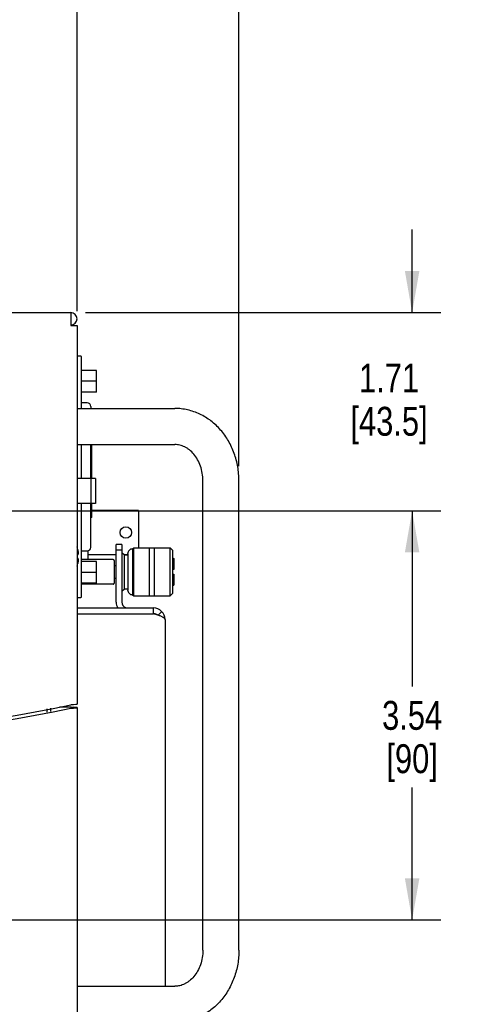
# Model space of a CAD drawing. Header units: inches. Extents: x 0 to 34, y 0 to 22.
# Tile 29 of 78: x 21.5 to 23.4, y 14.9 to 19.1. Entities that reach past the tile are written whole.
import ezdxf

# ---------------------------------------------------------------- set-up
doc = ezdxf.new("R2010")
doc.units = ezdxf.units.IN
doc.header["$LTSCALE"] = 1.87
doc.header["$MEASUREMENT"] = 0
doc.layers.get('0').update_dxf_attribs({"linetype": 'CONTINUOUS'})
doc.layers.add('DIMENSIONS', color=7, linetype='CONTINUOUS')
doc.styles.get("Standard").update_dxf_attribs({"font": 'txt', "width": 0.8})
doc.dimstyles.new('DIMSTYLE_2', dxfattribs={"dimtxt": 0.125, "dimasz": 0.18, "dimexe": 0.125, "dimexo": 0.0625, "dimgap": 0.0625, "dimtad": 0, "dimtih": 1, "dimtoh": 1, "dimlfac": 2, "dimzin": 4, "dimdsep": 46, "dimtxsty": 'STANDARD', "dimblk": '_FILLED', "dimblk1": '_FILLED', "dimblk2": '_FILLED', "dimcen": 0.09, "dimadec": 0, "dimazin": 0, "dimtp": 0.001, "dimtm": 0.001, "dimtfac": 1, "dimtofl": 0, "dimtmove": 0, "dimatfit": 3, "dimldrblk": '_FILLED', "dimfxl": 1, "dimtolj": 1, "dimtzin": 4, "dimarcsym": 0})

# ---------------------------------------------------------------- blocks, each defined once
blk = doc.blocks.new('_FILLED')
at = {"color": 0, "linetype": 'BYBLOCK'}
blk.add_solid([(0, 0), (-1, 0.174), (-1, -0.174)], dxfattribs=at)
blk = doc.blocks.new('*D24')
at = {"layer": 'DIMENSIONS', "color": 2, "linetype": 'CONTINUOUS'}
for p, q in [((13.9694, 17.4884), (13.9694, 20.2463)), ((21.7751, 17.8781), (21.7751, 20.2463)), ((13.9694, 20.1213), (17.1473, 20.1213)), ((21.7751, 20.1213), (18.5973, 20.1213))]:
    blk.add_line(p, q, dxfattribs=at)
at = {"layer": 'DIMENSIONS', "color": 2, "linetype": 'CONTINUOUS', "xscale": 0.18, "yscale": 0.18, "zscale": 0.18, "rotation": 180}
blk.add_blockref('_FILLED', (13.9694, 20.1213), dxfattribs=at)
at = {"layer": 'DIMENSIONS', "color": 2, "linetype": 'CONTINUOUS', "xscale": 0.18, "yscale": 0.18, "zscale": 0.18}
blk.add_blockref('_FILLED', (21.7751, 20.1213), dxfattribs=at)
at = {"layer": 'DIMENSIONS', "color": 2, "linetype": 'CONTINUOUS', "insert": (17.8723, 20.1838), "char_height": 0.125, "width": 1.325, "attachment_point": 2, "line_spacing_factor": 0.9}
blk.add_mtext('15.61{\\Ftxt.shx;\\W1.000000;\\H0.125000; }[396.5]', dxfattribs=at)
blk = doc.blocks.new('*D25')
at = {"layer": 'DIMENSIONS', "color": 2, "linetype": 'CONTINUOUS'}
for p, q in [((13.972, 17.4658), (13.972, 20.9963)), ((22.4761, 17.2068), (22.4761, 20.9963)), ((13.972, 20.8713), (17.599, 20.8713)), ((22.4761, 20.8713), (18.849, 20.8713))]:
    blk.add_line(p, q, dxfattribs=at)
at = {"layer": 'DIMENSIONS', "color": 2, "linetype": 'CONTINUOUS', "xscale": 0.18, "yscale": 0.18, "zscale": 0.18, "rotation": 180}
blk.add_blockref('_FILLED', (13.972, 20.8713), dxfattribs=at)
at = {"layer": 'DIMENSIONS', "color": 2, "linetype": 'CONTINUOUS', "xscale": 0.18, "yscale": 0.18, "zscale": 0.18}
blk.add_blockref('_FILLED', (22.4761, 20.8713), dxfattribs=at)
at = {"layer": 'DIMENSIONS', "color": 2, "linetype": 'CONTINUOUS', "insert": (18.224, 20.9338), "char_height": 0.125, "width": 1.125, "attachment_point": 2, "line_spacing_factor": 0.9}
blk.add_mtext('17.01{\\Ftxt.shx;\\W1.000000;\\H0.125000; }[432]', dxfattribs=at)
blk = doc.blocks.new('*D29')
at = {"layer": 'DIMENSIONS', "color": 2, "linetype": 'CONTINUOUS'}
for p, q in [((23.2261, 17.8713), (23.2261, 18.2313)), ((21.8111, 17.8713), (23.3511, 17.8713)), ((21.4601, 17.0141), (23.3511, 17.0141)), ((23.2261, 17.0141), (23.2261, 16.6541))]:
    blk.add_line(p, q, dxfattribs=at)
at = {"layer": 'DIMENSIONS', "color": 2, "linetype": 'CONTINUOUS', "xscale": 0.18, "yscale": 0.18, "zscale": 0.18}
for p, rotation in [((23.2261, 17.8713), 270), ((23.2261, 17.0141), 90)]:
    blk.add_blockref('_FILLED', p, dxfattribs=dict(at, rotation=rotation))
at = {"layer": 'DIMENSIONS', "color": 2, "linetype": 'CONTINUOUS', "insert": (23.1261, 17.6513), "char_height": 0.125, "width": 0.6, "attachment_point": 2, "line_spacing_factor": 0.9}
blk.add_mtext('1.71\\P[43.5]', dxfattribs=at)
blk = doc.blocks.new('*D30')
at = {"layer": 'DIMENSIONS', "color": 2, "linetype": 'CONTINUOUS'}
for p, q in [((21.4601, 17.0141), (23.3511, 17.0141)), ((23.2261, 17.0141), (23.2261, 16.2536)), ((23.2261, 15.2431), (23.2261, 15.8161)), ((21.4601, 15.2431), (23.3511, 15.2431))]:
    blk.add_line(p, q, dxfattribs=at)
at = {"layer": 'DIMENSIONS', "color": 2, "linetype": 'CONTINUOUS', "xscale": 0.18, "yscale": 0.18, "zscale": 0.18}
for p, rotation in [((23.2261, 17.0141), 90), ((23.2261, 15.2431), 270)]:
    blk.add_blockref('_FILLED', p, dxfattribs=dict(at, rotation=rotation))
at = {"layer": 'DIMENSIONS', "color": 2, "linetype": 'CONTINUOUS', "insert": (23.2261, 16.1911), "char_height": 0.125, "width": 0.4, "attachment_point": 2, "line_spacing_factor": 0.9}
blk.add_mtext('3.54\\P[90]', dxfattribs=at)

msp = doc.modelspace()

# ---------------------------------------------------------------- linework, layer by layer
at = {"color": 7, "linetype": 'CONTINUOUS'}
for p, q in [((14.4641, 17.8713), (21.7486, 17.8713)), ((21.7486, 17.8713), (21.7486, 17.8156)), ((21.7486, 17.8156), (21.7751, 17.8156)), ((21.7751, 17.8156), (21.7751, 16.1767)), ((21.7921, 17.6824), (21.7751, 17.6824)), ((21.7946, 17.4568), (21.7946, 17.6799)), ((21.8596, 17.6209), (21.7946, 17.6209)), ((21.8596, 17.5274), (21.8596, 17.6209)), ((21.8596, 17.5742), (21.7946, 17.5742)), ((21.8596, 17.5274), (21.7946, 17.5274)), ((21.8191, 17.4807), (21.7946, 17.4807)), ((21.7751, 17.4568), (22.1988, 17.4568)), ((21.8341, 17.4657), (21.8341, 17.4568)), ((21.7751, 17.3005), (22.1988, 17.3005)), ((21.7946, 17.1534), (21.7946, 17.3005)), ((21.8341, 17.1534), (21.8341, 17.3005)), ((21.8391, 17.3), (21.8341, 17.3)), ((21.8391, 17.1802), (21.8391, 17.3006)), ((21.8391, 17.2994), (21.8341, 17.2994)), ((21.8391, 17.2989), (21.8341, 17.2989)), ((21.8391, 17.2984), (21.8341, 17.2984)), ((21.8391, 17.2979), (21.8341, 17.2979)), ((21.8391, 17.2975), (21.8341, 17.2975)), ((21.8391, 17.2971), (21.8341, 17.2971)), ((21.8391, 17.2967), (21.8341, 17.2967)), ((21.8391, 17.2963), (21.8341, 17.2963)), ((21.8391, 17.296), (21.8341, 17.296)), ((21.8391, 17.2957), (21.8341, 17.2957)), ((21.8391, 17.2954), (21.8341, 17.2954)), ((21.8391, 17.2952), (21.8341, 17.2952)), ((21.8391, 17.2949), (21.8341, 17.2949)), ((21.8391, 17.2948), (21.8341, 17.2948)), ((21.8391, 17.2946), (21.8341, 17.2946)), ((21.8391, 17.2945), (21.8341, 17.2945)), ((21.8391, 17.2944), (21.8341, 17.2944)), ((21.8391, 17.2943), (21.8341, 17.2943)), ((21.8391, 17.2943), (21.8341, 17.2943)), ((21.8391, 17.2942), (21.8341, 17.2942)), ((21.8391, 17.2867), (21.8341, 17.2867)), ((21.8391, 17.2633), (21.8341, 17.2633)), ((21.8391, 17.2616), (21.8341, 17.2616)), ((21.8391, 17.26), (21.8341, 17.26)), ((21.8391, 17.2585), (21.8341, 17.2585)), ((21.8391, 17.2571), (21.8341, 17.2571)), ((21.8391, 17.2557), (21.8341, 17.2557)), ((21.8391, 17.2545), (21.8341, 17.2545)), ((21.8391, 17.2533), (21.8341, 17.2533)), ((21.8391, 17.2522), (21.8341, 17.2522)), ((21.8391, 17.2512), (21.8341, 17.2512)), ((21.8391, 17.2503), (21.8341, 17.2503)), ((21.8391, 17.2495), (21.8341, 17.2495)), ((21.8391, 17.2486), (21.8341, 17.2486)), ((21.8391, 17.2478), (21.8341, 17.2478)), ((21.8391, 17.2472), (21.8341, 17.2472)), ((21.8391, 17.2466), (21.8341, 17.2466)), ((21.8391, 17.2461), (21.8341, 17.2461)), ((21.8391, 17.2457), (21.8341, 17.2457)), ((21.8391, 17.2455), (21.8341, 17.2455)), ((21.8391, 17.2453), (21.8341, 17.2453)), ((21.8391, 17.2453), (21.8341, 17.2453)), ((21.8341, 17.227), (21.8391, 17.227)), ((21.8391, 17.2241), (21.8341, 17.2241)), ((21.8391, 17.2238), (21.8341, 17.2238)), ((21.8391, 17.2235), (21.8341, 17.2235)), ((21.8391, 17.2232), (21.8341, 17.2232)), ((21.8391, 17.2228), (21.8341, 17.2228)), ((21.8391, 17.2224), (21.8341, 17.2224)), ((21.8391, 17.222), (21.8341, 17.222)), ((21.8391, 17.2215), (21.8341, 17.2215)), ((21.8391, 17.221), (21.8341, 17.221)), ((21.8391, 17.2204), (21.8341, 17.2204)), ((21.8391, 17.2198), (21.8341, 17.2198)), ((21.8391, 17.2192), (21.8341, 17.2192)), ((21.8391, 17.2185), (21.8341, 17.2185)), ((21.8391, 17.2178), (21.8341, 17.2178)), ((21.8391, 17.2171), (21.8341, 17.2171)), ((21.8391, 17.216), (21.8341, 17.216)), ((21.8391, 17.2148), (21.8341, 17.2148)), ((21.8391, 17.2137), (21.8341, 17.2137)), ((21.8391, 17.2124), (21.8341, 17.2124)), ((21.8391, 17.2112), (21.8341, 17.2112)), ((21.8391, 17.2098), (21.8341, 17.2098)), ((21.8391, 17.2085), (21.8341, 17.2085)), ((21.8391, 17.2071), (21.8341, 17.2071)), ((21.8391, 17.2056), (21.8341, 17.2056)), ((21.8391, 17.2041), (21.8341, 17.2041)), ((21.8391, 17.2028), (21.8341, 17.2028)), ((21.8391, 17.2015), (21.8341, 17.2015)), ((21.8391, 17.2003), (21.8341, 17.2003)), ((21.8391, 17.1991), (21.8341, 17.1991)), ((21.8391, 17.1979), (21.8341, 17.1979)), ((21.8391, 17.1968), (21.8341, 17.1968)), ((21.8391, 17.1957), (21.8341, 17.1957)), ((21.8391, 17.1947), (21.8341, 17.1947)), ((21.8391, 17.1937), (21.8341, 17.1937)), ((21.8391, 17.1928), (21.8341, 17.1928)), ((21.8391, 17.1919), (21.8341, 17.1919)), ((21.8391, 17.1911), (21.8341, 17.1911)), ((21.8391, 17.1903), (21.8341, 17.1903)), ((21.8391, 17.1895), (21.8341, 17.1895)), ((21.8391, 17.1888), (21.8341, 17.1888)), ((21.8391, 17.188), (21.8341, 17.188)), ((21.8391, 17.1872), (21.8341, 17.1872)), ((21.8391, 17.1865), (21.8341, 17.1865)), ((21.8391, 17.1859), (21.8341, 17.1859)), ((21.8391, 17.1854), (21.8341, 17.1854)), ((21.8391, 17.1849), (21.8341, 17.1849)), ((21.8391, 17.1845), (21.8341, 17.1845)), ((21.8391, 17.1842), (21.8341, 17.1842)), ((21.8391, 17.184), (21.8341, 17.184)), ((21.8391, 17.1838), (21.8341, 17.1838)), ((21.8391, 17.1837), (21.8341, 17.1837)), ((21.8391, 17.1836), (21.8341, 17.1836)), ((21.8391, 17.1802), (21.8341, 17.1802)), ((21.8391, 17.1777), (21.8341, 17.1777)), ((21.8391, 17.1761), (21.8341, 17.1761)), ((21.8391, 17.1534), (21.8391, 17.1777)), ((21.8556, 17.1534), (21.7751, 17.1534)), ((21.8347, 17.1534), (21.8347, 17.0449)), ((21.8556, 17.1534), (21.8556, 17.0449)), ((22.3199, 15.1125), (22.3199, 17.1443)), ((22.4761, 15.1125), (22.4761, 17.1443)), ((21.8556, 17.0449), (21.7751, 17.0449)), ((21.7946, 16.6414), (21.7946, 17.0449)), ((21.8341, 16.8557), (21.8341, 17.0449)), ((21.8391, 16.9852), (21.8391, 17.0449)), ((21.8391, 17.0276), (21.8341, 17.0276)), ((21.8391, 17.0256), (21.8341, 17.0256)), ((21.8391, 17.0254), (21.8341, 17.0254)), ((21.8391, 17.0251), (21.8341, 17.0251)), ((21.8391, 17.0247), (21.8341, 17.0247)), ((21.8391, 17.0244), (21.8341, 17.0244)), ((21.8391, 17.0239), (21.8341, 17.0239)), ((21.8391, 17.0235), (21.8341, 17.0235)), ((21.8391, 17.023), (21.8341, 17.023)), ((21.8391, 17.0225), (21.8341, 17.0225)), ((21.8391, 17.0219), (21.8341, 17.0219)), ((21.8391, 17.0213), (21.8341, 17.0213)), ((21.8391, 17.0207), (21.8341, 17.0207)), ((21.8391, 17.02), (21.8341, 17.02)), ((21.8391, 17.0193), (21.8341, 17.0193)), ((21.8391, 17.0186), (21.8341, 17.0186)), ((21.8391, 17.0175), (21.8341, 17.0175)), ((21.8391, 17.0164), (21.8341, 17.0164)), ((21.8391, 17.0152), (21.8341, 17.0152)), ((21.8391, 17.0139), (21.8341, 17.0139)), ((21.8391, 17.0127), (21.8341, 17.0127)), ((21.8391, 17.0114), (21.8341, 17.0114)), ((21.8391, 17.01), (21.8341, 17.01)), ((21.8391, 17.0086), (21.8341, 17.0086)), ((21.8391, 17.0071), (21.8341, 17.0071)), ((21.8391, 17.0056), (21.8341, 17.0056)), ((21.8391, 17.0043), (21.8341, 17.0043)), ((21.8391, 17.003), (21.8341, 17.003)), ((21.8391, 17.0018), (21.8341, 17.0018)), ((22.0411, 17.0152), (21.8391, 17.0152)), ((22.0411, 17.0152), (22.0411, 16.8539)), ((21.8391, 17.0006), (21.8341, 17.0006)), ((21.8391, 16.9994), (21.8341, 16.9994)), ((21.8391, 16.9983), (21.8341, 16.9983)), ((21.8391, 16.9972), (21.8341, 16.9972)), ((21.8391, 16.9962), (21.8341, 16.9962)), ((21.8391, 16.9952), (21.8341, 16.9952)), ((21.8391, 16.9943), (21.8341, 16.9943)), ((21.8391, 16.9934), (21.8341, 16.9934)), ((21.8391, 16.9926), (21.8341, 16.9926)), ((21.8391, 16.9918), (21.8341, 16.9918)), ((21.8391, 16.991), (21.8341, 16.991)), ((21.8391, 16.9903), (21.8341, 16.9903)), ((21.8391, 16.9895), (21.8341, 16.9895)), ((21.8391, 16.9887), (21.8341, 16.9887)), ((21.8391, 16.9881), (21.8341, 16.9881)), ((21.8391, 16.9874), (21.8341, 16.9874)), ((21.8391, 16.9869), (21.8341, 16.9869)), ((21.8391, 16.9864), (21.8341, 16.9864)), ((21.8391, 16.9861), (21.8341, 16.9861)), ((21.8391, 16.9857), (21.8341, 16.9857)), ((21.8391, 16.9855), (21.8341, 16.9855)), ((21.8391, 16.9853), (21.8341, 16.9853)), ((21.8391, 16.9852), (21.8341, 16.9852)), ((21.8391, 16.9852), (21.8341, 16.9852)), ((21.7946, 16.8407), (21.8191, 16.8407)), ((21.8221, 16.8411), (21.8221, 16.8026)), ((21.9696, 16.8684), (21.9446, 16.8684)), ((21.9696, 16.8434), (21.9446, 16.8434)), ((21.9696, 16.8684), (21.9696, 16.6184)), ((21.9696, 16.8331), (21.9809, 16.8226)), ((22.0151, 16.8487), (22.0203, 16.8539)), ((22.0151, 16.8487), (22.0151, 16.8226)), ((22.0203, 16.8539), (22.1786, 16.8539)), ((22.0203, 16.6454), (22.0203, 16.8539)), ((22.0886, 16.6454), (22.0886, 16.8539)), ((22.1103, 16.6454), (22.1103, 16.8539)), ((22.1786, 16.8539), (22.189, 16.8435)), ((22.1786, 16.6454), (22.1786, 16.8539)), ((22.189, 16.8435), (22.189, 16.6558)), ((21.7751, 16.8237), (21.7791, 16.8237)), ((21.7791, 16.8087), (21.7751, 16.8087)), ((21.9319, 16.8026), (21.7946, 16.8026)), ((21.8596, 16.7939), (21.7946, 16.7939)), ((21.8221, 16.8242), (21.9446, 16.8242)), ((21.8596, 16.7004), (21.8596, 16.7939)), ((21.9361, 16.7985), (21.9361, 16.7008)), ((21.9792, 16.8242), (21.9943, 16.8242)), ((21.9809, 16.8226), (21.9943, 16.8226)), ((21.9809, 16.6767), (21.9809, 16.8226)), ((21.9943, 16.8279), (21.9943, 16.6715)), ((22.0151, 16.8226), (22.0151, 16.6506)), ((22.189, 16.8096), (22.1946, 16.807)), ((22.1946, 16.807), (22.1946, 16.7601)), ((21.8596, 16.7472), (21.7946, 16.7472)), ((21.9361, 16.7777), (21.9446, 16.7777)), ((22.1946, 16.7601), (22.189, 16.7601)), ((21.9361, 16.7217), (21.9446, 16.7217)), ((22.189, 16.7392), (22.1946, 16.7392)), ((22.1946, 16.7392), (22.1946, 16.6923)), ((21.8596, 16.7004), (21.7946, 16.7004)), ((21.9319, 16.6966), (21.7946, 16.6966)), ((21.9696, 16.6663), (21.9809, 16.6767)), ((21.9809, 16.6767), (21.9943, 16.6767)), ((22.189, 16.6897), (22.1946, 16.6923)), ((21.7751, 16.6389), (21.7921, 16.6389)), ((22.0151, 16.6506), (22.0203, 16.6454)), ((22.0203, 16.6454), (22.1786, 16.6454)), ((22.1786, 16.6454), (22.189, 16.6558)), ((21.7751, 16.5934), (22.1061, 16.5934)), ((22.1061, 16.5684), (22.1061, 16.5934)), ((22.1257, 16.562), (22.1424, 16.5778)), ((22.1205, 16.5638), (22.1061, 16.5684)), ((22.1561, 16.5434), (22.1561, 14.9563)), ((21.6461, 16.1426), (21.6461, 16.1572)), ((21.7503, 16.1739), (21.7486, 16.1738)), ((21.7486, 16.1592), (21.76, 16.16)), ((21.7487, 16.164), (21.7613, 16.164)), ((21.76, 16.1746), (21.7503, 16.1739)), ((21.7692, 16.1754), (21.76, 16.1746)), ((21.76, 16.16), (21.7692, 16.1608)), ((21.7701, 16.1632), (21.7613, 16.164)), ((21.7751, 16.1621), (21.7751, 14.4418)), ((21.7751, 14.9563), (22.1988, 14.9563))]:
    msp.add_line(p, q, dxfattribs=at)
at = {"color": 3, "linetype": 'CONTINUOUS'}
for p, q in [((21.9446, 16.6184), (21.9446, 16.8684)), ((21.7751, 16.5684), (22.1061, 16.5684)), ((21.6611, 16.145), (21.6611, 16.1596)), ((21.7486, 16.164), (21.6986, 16.164)), ((21.7261, 16.1701), (21.7261, 16.164))]:
    msp.add_line(p, q, dxfattribs=at)
at = {"color": 7, "linetype": 'CONTINUOUS'}
msp.add_circle((21.9861, 16.9197), 0.025, dxfattribs=at)
for centre, radius, start, end in [((21.7486, 17.8448), 0.0265, 270, 90), ((21.7921, 17.6799), 0.0025, 0, 90), ((21.8191, 17.4657), 0.015, 0, 90), ((21.672, 16.8162), 0.1114, 15.8937, 22.1126), ((21.6986, 16.827), 0.0829, 3.5359, 13.7485), ((21.7535, 16.8351), 0.028, 350.5228, 353.9085), ((21.8191, 16.8557), 0.015, 270, 360), ((22.0151, 16.8279), 0.0209, 90, 180.0024), ((21.7495, 16.8362), 0.0321, 337.0565, 340.4614), ((21.7498, 16.7962), 0.0318, 19.5243, 22.9578), ((21.6979, 16.8055), 0.0836, 346.2701, 348.8156), ((21.7509, 16.8357), 0.0307, 340.4769, 343.8087), ((21.7511, 16.7967), 0.0304, 16.1798, 19.5345), ((21.6984, 16.8054), 0.0831, 348.8173, 351.314), ((21.752, 16.8354), 0.0295, 343.821, 347.1447), ((21.7522, 16.797), 0.0294, 12.8461, 16.1882), ((21.6988, 16.8053), 0.0827, 351.3152, 353.8492), ((21.7529, 16.8352), 0.0286, 347.1546, 350.5148), ((21.753, 16.7972), 0.0285, 9.4779, 12.8526), ((21.6991, 16.8053), 0.0824, 353.8503, 356.4776), ((21.7536, 16.7973), 0.0279, 6.0863, 9.4823), ((21.9319, 16.7984), 0.00417, 359.9809, 90), ((21.672, 16.8162), 0.1114, 337.8469, 344.1063), ((21.9319, 16.7008), 0.00417, 270, 0.0191), ((22.0151, 16.6715), 0.0209, 179.9976, 270), ((21.7921, 16.6414), 0.0025, 270, 360), ((21.9946, 16.6184), 0.025, 180, 248.2692), ((22.1061, 16.5434), 0.05, 0, 90), ((21.9814, 16.1446), 0.4416, 70.9968, 71.6429), ((18.1189, 34.8236), 18.9998, 265.81343, 281.0136), ((18.1189, 34.8092), 19, 265.81349, 281.01345)]:
    msp.add_arc(centre, radius, start, end, dxfattribs=at)
at = {"color": 3, "linetype": 'CONTINUOUS'}
for centre, radius, start, end in [((21.7486, 17.8448), 0.0015, 270, 90), ((21.9946, 16.6184), 0.05, 180, 210.2607), ((22.1061, 16.5434), 0.025, 55.0667, 90)]:
    msp.add_arc(centre, radius, start, end, dxfattribs=at)
at = {"color": 7, "linetype": 'CONTINUOUS'}
for points, knots in [([(22.4761, 17.1443), (22.4761, 17.1544), (22.4753, 17.1745), (22.4714, 17.2044), (22.465, 17.2338), (22.4561, 17.2624), (22.4448, 17.2899), (22.4311, 17.3161), (22.4152, 17.3408), (22.3972, 17.3636), (22.3772, 17.3845), (22.3554, 17.403), (22.3319, 17.4192), (22.3071, 17.4326), (22.2811, 17.4433), (22.2541, 17.4511), (22.2266, 17.4557), (22.208, 17.4568), (22.1988, 17.4568)], [0, 0, 0, 0, 0.065132, 0.130202, 0.195034, 0.259549, 0.323682, 0.387365, 0.450553, 0.513228, 0.575392, 0.637069, 0.698296, 0.759132, 0.819641, 0.879901, 0.939998, 1, 1, 1, 1]), ([(22.3199, 17.1443), (22.3199, 17.1551), (22.3181, 17.1765), (22.3104, 17.2072), (22.298, 17.235), (22.2819, 17.2587), (22.2657, 17.2747), (22.2519, 17.2846), (22.2415, 17.2905), (22.2309, 17.295), (22.2202, 17.2982), (22.2095, 17.3001), (22.2023, 17.3005), (22.1988, 17.3005)], [0, 0, 0, 0, 0.148339, 0.293689, 0.43326, 0.564649, 0.686284, 0.74338, 0.798046, 0.85059, 0.901506, 0.951209, 1, 1, 1, 1]), ([(22.1561, 16.5434), (22.1561, 16.5438), (22.156, 16.5446), (22.1556, 16.5458), (22.1549, 16.547), (22.1536, 16.5486), (22.1512, 16.5507), (22.1475, 16.553), (22.143, 16.5553), (22.1377, 16.5576), (22.1317, 16.5599), (22.1274, 16.5614), (22.1252, 16.5622)], [0, 0, 0, 0, 0.031484, 0.064591, 0.100667, 0.140705, 0.235034, 0.350299, 0.486262, 0.641596, 0.813875, 1, 1, 1, 1]), ([(21.7751, 16.1767), (21.7751, 16.1766), (21.775, 16.1765), (21.7745, 16.1762), (21.7733, 16.176), (21.7715, 16.1757), (21.77, 16.1755), (21.7692, 16.1754)], [0, 0, 0, 0, 0.029999, 0.083212, 0.276044, 0.584395, 1, 1, 1, 1]), ([(21.7692, 16.1608), (21.77, 16.1609), (21.7715, 16.1611), (21.7733, 16.1614), (21.7745, 16.1616), (21.775, 16.1619), (21.7751, 16.162), (21.7751, 16.1621)], [0, 0, 0, 0, 0.415606, 0.723957, 0.916789, 0.970001, 1, 1, 1, 1]), ([(21.7751, 16.1621), (21.7751, 16.1622), (21.7746, 16.1625), (21.7737, 16.1627), (21.772, 16.163), (21.7708, 16.1631), (21.7701, 16.1632)], [0, 0, 0, 0, 0.082671, 0.275245, 0.58274, 1, 1, 1, 1]), ([(22.3199, 15.1125), (22.3199, 15.1018), (22.3181, 15.0804), (22.3104, 15.0497), (22.298, 15.0219), (22.2819, 14.9981), (22.2657, 14.9821), (22.2519, 14.9722), (22.2415, 14.9663), (22.2309, 14.9618), (22.2202, 14.9586), (22.2095, 14.9567), (22.2023, 14.9563), (22.1988, 14.9563)], [0, 0, 0, 0, 0.148339, 0.293689, 0.43326, 0.564649, 0.686284, 0.74338, 0.798046, 0.85059, 0.901506, 0.951209, 1, 1, 1, 1]), ([(22.4761, 15.1125), (22.4761, 15.1025), (22.4753, 15.0823), (22.4714, 15.0524), (22.465, 15.023), (22.4561, 14.9944), (22.4448, 14.9669), (22.4311, 14.9407), (22.4152, 14.916), (22.3972, 14.8932), (22.3772, 14.8724), (22.3554, 14.8538), (22.3319, 14.8377), (22.3071, 14.8242), (22.2811, 14.8135), (22.2541, 14.8058), (22.2266, 14.8011), (22.208, 14.8), (22.1988, 14.8)], [0, 0, 0, 0, 0.065132, 0.130202, 0.195034, 0.259549, 0.323682, 0.387365, 0.450553, 0.513228, 0.575392, 0.637069, 0.698296, 0.759132, 0.819641, 0.879901, 0.939998, 1, 1, 1, 1])]:
    msp.add_open_spline(points, degree=3, knots=knots, dxfattribs=at)
at = {"color": 3, "linetype": 'CONTINUOUS'}
for points, knots in [([(21.7501, 16.1621), (21.7501, 16.1626), (21.7497, 16.1637), (21.749, 16.1645), (21.7486, 16.165)], [0, 0, 0, 0, 0.464489, 1, 1, 1, 1]), ([(21.7486, 16.1592), (21.7488, 16.1594), (21.7495, 16.1602), (21.7501, 16.1613), (21.7501, 16.1621)], [0, 0, 0, 0, 0.28016, 1, 1, 1, 1])]:
    msp.add_open_spline(points, degree=3, knots=knots, dxfattribs=at)

# ---------------------------------------------------------------- dimensions: what is measured, and where the dimension line sits
at = {"layer": 'DIMENSIONS', "color": 2, "linetype": 'CONTINUOUS'}
for base, p1, p2, angle, picture, middle in [((13.972, 20.8713), (22.4761, 17.1443), (13.972, 17.4033), 180, '*D25', (18.224, 20.8713)), ((13.9694, 20.1213), (21.7751, 17.8156), (13.9694, 17.4259), 180, '*D24', (17.8723, 20.1213)), ((23.2261, 17.8713), (21.3976, 17.0141), (21.7486, 17.8713), 90, '*D29', (23.2261, 17.4951)), ((23.2261, 15.2431), (21.3976, 17.0141), (21.3976, 15.2431), 270, '*D30', (23.2261, 16.0348))]:
    dim = msp.add_linear_dim(base=base, p1=p1, p2=p2, angle=angle, dimstyle='DIMSTYLE_2', dxfattribs=at)
    dim.commit()
    dim.dimension.update_dxf_attribs({"geometry": picture, "text_midpoint": middle, "dimtype": 160})

doc.saveas('drawing.dxf')
